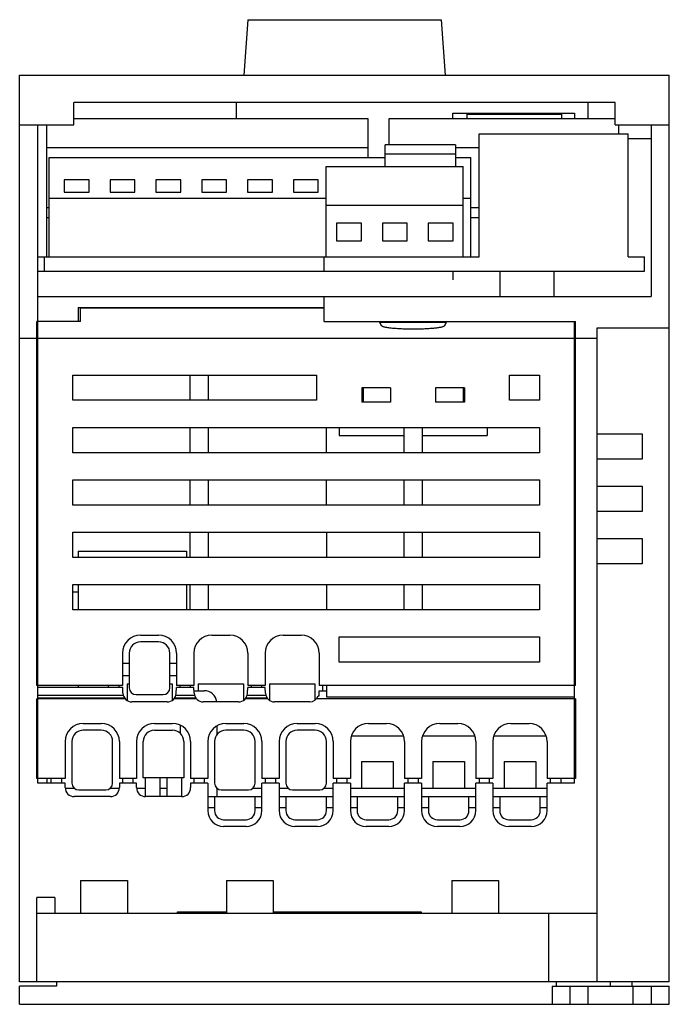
# Model space of a CAD drawing. Header units: millimetres. Extents: x 11 to 83, y 9 to 118.
import ezdxf

# ---------------------------------------------------------------- set-up
doc = ezdxf.new("R2010")
doc.units = ezdxf.units.MM
doc.header["$LTSCALE"] = 8.357024
doc.layers.get('0').update_dxf_attribs({"linetype": 'CONTINUOUS'})

msp = doc.modelspace()

# ---------------------------------------------------------------- linework, layer by layer
at = {"color": 7, "linetype": 'CONTINUOUS'}
for p, q in [((35.78, 118.24), (35.35, 112.08)), ((35.78, 118.24), (57.22, 118.24)), ((57.22, 118.24), (57.65, 112.08)), ((10.5, 11.68), (10.5, 112.08)), ((10.5, 112.08), (82.5, 112.08)), ((82.5, 11.68), (82.5, 112.08)), ((16.5, 106.58), (16.5, 109.08)), ((76.5, 109.08), (16.5, 109.08)), ((34.5, 109.08), (34.5, 107.28)), ((73.5, 107.28), (73.5, 109.08)), ((76.5, 106.58), (76.5, 109.08)), ((16.5, 107.28), (49.07, 107.28)), ((49.07, 107.28), (49.07, 102.98)), ((51.46, 104.39), (51.46, 107.28)), ((51.46, 107.28), (76.5, 107.28)), ((58.5, 107.28), (58.5, 107.88)), ((58.5, 107.88), (72, 107.88)), ((60.08, 107.28), (60.08, 107.78)), ((60.08, 107.78), (70.58, 107.78)), ((70.58, 107.28), (70.58, 107.78)), ((72, 107.88), (72, 107.28)), ((10.5, 106.58), (16.5, 106.58)), ((12.5, 33.68), (12.5, 106.58)), ((13.51, 91.98), (13.51, 106.58)), ((76.5, 106.58), (82.5, 106.58)), ((76.86, 106.58), (76.86, 105.58)), ((80.5, 106.58), (80.5, 87.58)), ((61.43, 91.98), (61.43, 105.58)), ((61.43, 105.58), (77.93, 105.58)), ((77.93, 91.98), (77.93, 105.58)), ((77.93, 105.08), (80.5, 105.08)), ((13.51, 104.09), (49.07, 104.09)), ((51.02, 101.98), (51.02, 104.39)), ((58.82, 104.39), (51.02, 104.39)), ((58.82, 104.39), (58.82, 101.98)), ((58.82, 104.09), (61.43, 104.09)), ((13.77, 91.98), (13.77, 102.98)), ((13.77, 102.98), (51.02, 102.98)), ((51.02, 103.4), (58.82, 103.4)), ((58.82, 102.98), (60.49, 102.98)), ((60.49, 91.98), (60.49, 102.98)), ((44.46, 91.98), (44.46, 101.98)), ((44.46, 101.98), (59.66, 101.98)), ((59.66, 91.98), (59.66, 101.98)), ((15.44, 100.5), (15.44, 99.12)), ((18.19, 100.5), (15.44, 100.5)), ((18.19, 99.12), (18.19, 100.5)), ((20.52, 100.5), (20.52, 99.12)), ((23.27, 100.5), (20.52, 100.5)), ((23.27, 99.12), (23.27, 100.5)), ((25.6, 100.5), (25.6, 99.12)), ((28.35, 100.5), (25.6, 100.5)), ((28.35, 99.12), (28.35, 100.5)), ((30.68, 100.5), (30.68, 99.12)), ((33.43, 100.5), (30.68, 100.5)), ((33.43, 99.12), (33.43, 100.5)), ((35.76, 100.5), (35.76, 99.12)), ((38.51, 100.5), (35.76, 100.5)), ((38.51, 99.12), (38.51, 100.5)), ((40.84, 100.5), (40.84, 99.12)), ((43.59, 100.5), (40.84, 100.5)), ((43.59, 99.12), (43.59, 100.5)), ((13.77, 98.48), (44.46, 98.48)), ((15.44, 99.12), (18.19, 99.12)), ((20.52, 99.12), (23.27, 99.12)), ((25.6, 99.12), (28.35, 99.12)), ((30.68, 99.12), (33.43, 99.12)), ((35.76, 99.12), (38.51, 99.12)), ((40.84, 99.12), (43.59, 99.12)), ((59.66, 98.48), (60.49, 98.48)), ((13.51, 97.45), (13.77, 97.45)), ((44.46, 97.71), (59.66, 97.71)), ((60.49, 97.45), (61.43, 97.45)), ((13.51, 96.33), (13.77, 96.33)), ((60.49, 96.33), (61.43, 96.33)), ((45.63, 95.7), (45.63, 93.75)), ((48.38, 95.7), (45.63, 95.7)), ((48.38, 93.75), (48.38, 95.7)), ((50.71, 95.7), (50.71, 93.75)), ((53.46, 95.7), (50.71, 95.7)), ((53.46, 93.75), (53.46, 95.7)), ((55.79, 95.7), (55.79, 93.75)), ((58.54, 95.7), (55.79, 95.7)), ((58.54, 93.75), (58.54, 95.7)), ((45.63, 93.75), (48.38, 93.75)), ((50.71, 93.75), (53.46, 93.75)), ((55.79, 93.75), (58.54, 93.75)), ((12.5, 91.98), (61.43, 91.98)), ((13.25, 90.38), (13.25, 91.98)), ((44.25, 90.38), (44.25, 91.98)), ((77.93, 91.98), (79.75, 91.98)), ((79.75, 90.38), (79.75, 91.98)), ((12.5, 90.38), (79.75, 90.38)), ((58.5, 90.38), (58.5, 89.42)), ((63.75, 87.58), (63.75, 90.38)), ((69.75, 87.58), (69.75, 90.38)), ((12.5, 87.58), (80.5, 87.58)), ((44.25, 84.81), (44.25, 87.58)), ((17, 86.35), (17, 84.81)), ((17, 86.35), (44.25, 86.35)), ((17.25, 84.81), (17.25, 86.3)), ((44.25, 86.3), (17.25, 86.3)), ((12.4, 44.48), (12.4, 84.81)), ((17.25, 84.81), (12.4, 84.81)), ((44.25, 84.81), (72.1, 84.81)), ((57.77, 84.71), (50.43, 84.71)), ((72, 33.68), (72, 84.81)), ((72.1, 44.48), (72.1, 84.81)), ((74.5, 84.11), (82.5, 84.11)), ((74.5, 11.68), (74.5, 84.11)), ((10.5, 82.97), (74.5, 82.97)), ((16.4, 76.08), (16.4, 78.88)), ((16.4, 78.88), (43.4, 78.88)), ((29.4, 76.08), (29.4, 78.88)), ((31.4, 78.88), (31.4, 76.08)), ((43.4, 78.88), (43.4, 76.08)), ((64.8, 78.88), (68.1, 78.88)), ((64.8, 76.08), (64.8, 78.88)), ((68.1, 78.88), (68.1, 76.08)), ((48.41, 77.48), (48.41, 75.88)), ((51.6, 77.48), (48.41, 77.48)), ((48.56, 77.48), (48.56, 75.88)), ((51.6, 77.48), (51.6, 75.88)), ((56.6, 77.48), (56.6, 75.88)), ((59.79, 77.48), (56.6, 77.48)), ((59.65, 77.48), (59.65, 75.88)), ((59.79, 77.48), (59.79, 75.88)), ((43.4, 76.08), (16.4, 76.08)), ((51.6, 75.88), (48.41, 75.88)), ((59.79, 75.88), (56.6, 75.88)), ((68.1, 76.08), (64.8, 76.08)), ((16.4, 70.28), (16.4, 73.08)), ((16.4, 73.08), (68.1, 73.08)), ((29.4, 70.28), (29.4, 73.08)), ((31.4, 73.08), (31.4, 70.28)), ((44.5, 70.28), (44.5, 73.08)), ((45.9, 73.08), (45.9, 72.18)), ((53.1, 70.28), (53.1, 73.08)), ((55.1, 73.08), (55.1, 70.28)), ((62.3, 73.08), (62.3, 72.18)), ((68.1, 73.08), (68.1, 70.28)), ((45.9, 72.18), (53.1, 72.18)), ((55.1, 72.18), (62.3, 72.18)), ((74.5, 72.38), (79.5, 72.38)), ((79.5, 72.38), (79.5, 69.58)), ((68.1, 70.28), (16.4, 70.28)), ((79.5, 69.58), (74.5, 69.58)), ((16.4, 64.48), (16.4, 67.28)), ((16.4, 67.28), (68.1, 67.28)), ((29.4, 64.48), (29.4, 67.28)), ((31.4, 67.28), (31.4, 64.48)), ((44.5, 64.48), (44.5, 67.28)), ((53.1, 64.48), (53.1, 67.28)), ((55.1, 67.28), (55.1, 64.48)), ((68.1, 67.28), (68.1, 64.48)), ((74.5, 66.58), (79.5, 66.58)), ((79.5, 66.58), (79.5, 63.78)), ((68.1, 64.48), (16.4, 64.48)), ((79.5, 63.78), (74.5, 63.78)), ((16.4, 58.68), (16.4, 61.48)), ((16.4, 61.48), (68.1, 61.48)), ((29.4, 58.68), (29.4, 61.48)), ((31.4, 61.48), (31.4, 58.68)), ((44.5, 61.48), (44.5, 58.68)), ((53.1, 58.68), (53.1, 61.48)), ((55.1, 61.48), (55.1, 58.68)), ((68.1, 61.48), (68.1, 58.68)), ((74.5, 60.78), (79.5, 60.78)), ((79.5, 60.78), (79.5, 57.98)), ((17, 59.38), (17, 58.68)), ((17, 59.38), (29, 59.38)), ((29, 59.38), (29, 58.68)), ((68.1, 58.68), (16.4, 58.68)), ((79.5, 57.98), (74.5, 57.98)), ((16.4, 52.88), (16.4, 55.68)), ((16.4, 55.68), (68.1, 55.68)), ((17, 55.68), (17, 52.88)), ((29, 55.68), (29, 52.88)), ((29.4, 52.88), (29.4, 55.68)), ((31.4, 55.68), (31.4, 52.88)), ((44.5, 55.68), (44.5, 52.88)), ((53.1, 52.88), (53.1, 55.68)), ((55.1, 55.68), (55.1, 52.88)), ((68.1, 55.68), (68.1, 52.88)), ((16.4, 54.88), (17, 54.88)), ((68.1, 52.88), (16.4, 52.88)), ((23.9, 50.08), (25.9, 50.08)), ((25.9, 49.33), (23.9, 49.33)), ((31.8, 50.08), (33.8, 50.08)), ((39.7, 50.08), (41.7, 50.08)), ((45.9, 49.88), (68.1, 49.88)), ((45.9, 47.08), (45.9, 49.88)), ((68.1, 49.88), (68.1, 47.08)), ((21.9, 48.08), (21.9, 44.48)), ((22.65, 48.08), (22.65, 44.23)), ((27.15, 44.23), (27.15, 48.08)), ((27.9, 48.08), (27.9, 44.48)), ((29.8, 48.08), (29.8, 44.48)), ((35.8, 48.08), (35.8, 44.48)), ((37.7, 48.08), (37.7, 44.48)), ((43.7, 48.08), (43.7, 44.48)), ((21.9, 46.98), (22.65, 46.98)), ((27.15, 46.98), (27.9, 46.98)), ((68.1, 47.08), (45.9, 47.08)), ((22.65, 45.58), (21.9, 45.58)), ((27.9, 45.58), (27.15, 45.58)), ((21.9, 44.48), (12.4, 44.48)), ((21.92, 44.28), (12.5, 44.28)), ((17, 44.48), (17, 44.28)), ((20.35, 44.28), (20.35, 44.48)), ((21.5, 44.48), (21.5, 44.28)), ((21.95, 43.63), (21.92, 44.28)), ((22.4, 44.68), (22.4, 42.84)), ((22.4, 44.68), (22.65, 44.68)), ((27.15, 44.68), (27.4, 44.68)), ((27.4, 44.68), (27.4, 42.84)), ((27.85, 43.63), (27.89, 44.28)), ((29.82, 44.28), (27.89, 44.28)), ((29.8, 44.48), (27.9, 44.48)), ((28.3, 44.28), (28.3, 44.48)), ((29.4, 44.48), (29.4, 44.28)), ((29.85, 43.63), (29.82, 44.28)), ((29.84, 43.92), (30.96, 43.92)), ((30.3, 44.68), (35.3, 44.68)), ((30.3, 44.68), (30.3, 43.92)), ((35.3, 44.68), (35.3, 42.84)), ((35.75, 43.63), (35.79, 44.28)), ((37.72, 44.28), (35.79, 44.28)), ((37.7, 44.48), (35.8, 44.48)), ((36.2, 44.28), (36.2, 44.48)), ((37.3, 44.48), (37.3, 44.28)), ((37.75, 43.63), (37.72, 44.28)), ((38.2, 44.68), (43.2, 44.68)), ((38.2, 44.68), (38.2, 42.84)), ((43.2, 44.68), (43.2, 42.84)), ((43.69, 43.92), (44.5, 43.92)), ((43.69, 43.34), (43.69, 43.92)), ((72.1, 44.48), (43.7, 44.48)), ((44.1, 43.92), (44.1, 44.48)), ((44.5, 44.48), (44.5, 43.24)), ((12.4, 34.18), (12.4, 43.03)), ((22.19, 43.03), (12.4, 43.03)), ((22, 43.38), (12.5, 43.38)), ((12.5, 43.12), (22.12, 43.12)), ((26.85, 42.68), (22.95, 42.68)), ((23.4, 43.48), (26.4, 43.48)), ((30.09, 43.03), (27.61, 43.03)), ((27.68, 43.12), (30.02, 43.12)), ((29.9, 43.38), (27.81, 43.38)), ((34.75, 42.68), (30.85, 42.68)), ((37.99, 43.03), (35.51, 43.03)), ((35.58, 43.12), (37.92, 43.12)), ((37.8, 43.38), (35.71, 43.38)), ((42.65, 42.68), (38.75, 42.68)), ((72.1, 43.03), (43.41, 43.03)), ((43.6, 43.34), (43.69, 43.34)), ((44.5, 43.24), (72, 43.24)), ((72.1, 43.03), (72.1, 34.18)), ((17.55, 40.28), (19.55, 40.28)), ((19.55, 39.53), (17.55, 39.53)), ((25.45, 40.28), (27.45, 40.28)), ((25.45, 39.53), (27.45, 39.53)), ((28.33, 39.15), (28.33, 40.02)), ((32.36, 39.97), (32.36, 39.03)), ((33.35, 40.28), (35.35, 40.28)), ((35.35, 39.53), (33.35, 39.53)), ((41.25, 40.28), (43.25, 40.28)), ((43.25, 39.53), (41.25, 39.53)), ((49.15, 40.28), (51.15, 40.28)), ((57.05, 40.28), (59.05, 40.28)), ((64.95, 40.28), (66.95, 40.28)), ((15.55, 38.28), (15.55, 34.18)), ((16.3, 38.28), (16.3, 33.68)), ((20.8, 33.68), (20.8, 38.28)), ((21.55, 38.28), (21.55, 34.18)), ((23.45, 38.28), (23.45, 34.18)), ((24.2, 34.28), (24.2, 38.28)), ((28.7, 38.28), (28.7, 34.28)), ((29.45, 38.28), (29.45, 34.18)), ((31.35, 38.28), (31.35, 34.18)), ((32.1, 38.28), (32.1, 33.68)), ((36.6, 33.68), (36.6, 38.28)), ((37.35, 38.28), (37.35, 34.18)), ((39.25, 38.28), (39.25, 34.18)), ((40, 38.28), (40, 33.68)), ((44.5, 33.68), (44.5, 38.28)), ((45.25, 38.28), (45.25, 34.18)), ((47.15, 38.28), (47.15, 34.18)), ((53.03, 38.88), (47.28, 38.88)), ((53.15, 38.28), (53.15, 34.18)), ((55.05, 38.28), (55.05, 34.18)), ((60.93, 38.88), (55.18, 38.88)), ((61.05, 38.28), (61.05, 34.18)), ((62.95, 38.28), (62.95, 34.18)), ((68.83, 38.88), (63.08, 38.88)), ((68.95, 38.28), (68.95, 34.18)), ((48.4, 36.08), (51.9, 36.08)), ((48.4, 36.08), (48.4, 33.08)), ((51.9, 36.08), (51.9, 33.08)), ((56.3, 36.08), (59.8, 36.08)), ((56.3, 36.08), (56.3, 33.08)), ((59.8, 36.08), (59.8, 33.08)), ((64.2, 36.08), (67.7, 36.08)), ((64.2, 36.08), (64.2, 33.08)), ((67.7, 36.08), (67.7, 33.08)), ((15.55, 34.18), (12.4, 34.18)), ((13.5, 34.18), (13.5, 33.68)), ((14, 33.68), (14, 34.18)), ((15.15, 34.18), (15.15, 33.68)), ((23.45, 34.18), (21.55, 34.18)), ((21.95, 33.68), (21.95, 34.18)), ((23.05, 34.18), (23.05, 33.68)), ((28.7, 34.28), (24.2, 34.28)), ((24.45, 32.18), (24.45, 34.28)), ((26.05, 34.28), (26.05, 32.18)), ((26.85, 32.18), (26.85, 34.28)), ((28.45, 34.28), (28.45, 32.18)), ((31.35, 34.18), (29.45, 34.18)), ((29.85, 33.68), (29.85, 34.18)), ((30.95, 34.18), (30.95, 33.68)), ((39.25, 34.18), (37.35, 34.18)), ((37.75, 33.68), (37.75, 34.18)), ((38.85, 34.18), (38.85, 33.68)), ((47.15, 34.18), (45.25, 34.18)), ((45.65, 33.68), (45.65, 34.18)), ((46.75, 34.18), (46.75, 33.68)), ((55.05, 34.18), (53.15, 34.18)), ((53.55, 33.68), (53.55, 34.18)), ((54.65, 34.18), (54.65, 33.68)), ((62.95, 34.18), (61.05, 34.18)), ((61.45, 33.68), (61.45, 34.18)), ((62.55, 34.18), (62.55, 33.68)), ((72.1, 34.18), (68.95, 34.18)), ((69.35, 33.68), (69.35, 34.18)), ((70.5, 33.68), (70.5, 34.18)), ((15.55, 33.68), (12.5, 33.68)), ((15.55, 33.18), (15.55, 33.68)), ((16.61, 33.08), (15.58, 33.08)), ((17.05, 32.93), (20.05, 32.93)), ((21.52, 33.08), (20.49, 33.08)), ((23.45, 33.68), (21.55, 33.68)), ((21.55, 33.68), (21.55, 33.18)), ((23.45, 33.18), (23.45, 33.68)), ((24.45, 33.08), (23.48, 33.08)), ((26.85, 33.08), (26.05, 33.08)), ((31.35, 33.68), (29.45, 33.68)), ((29.45, 33.68), (29.45, 33.18)), ((31.35, 33.68), (31.35, 30.63)), ((32.36, 33.12), (32.36, 32.18)), ((32.41, 33.08), (32.36, 33.08)), ((32.85, 32.93), (35.85, 32.93)), ((37.35, 33.08), (36.29, 33.08)), ((39.25, 33.68), (37.35, 33.68)), ((37.35, 30.63), (37.35, 33.68)), ((39.25, 33.68), (39.25, 30.63)), ((40.31, 33.08), (39.25, 33.08)), ((40.75, 32.93), (43.75, 32.93)), ((45.25, 33.08), (44.19, 33.08)), ((47.15, 33.68), (45.25, 33.68)), ((45.25, 30.63), (45.25, 33.68)), ((47.15, 33.68), (47.15, 30.63)), ((53.15, 33.08), (47.15, 33.08)), ((55.05, 33.68), (53.15, 33.68)), ((53.15, 30.63), (53.15, 33.68)), ((55.05, 33.68), (55.05, 30.63)), ((61.05, 33.08), (55.05, 33.08)), ((62.95, 33.68), (61.05, 33.68)), ((61.05, 30.63), (61.05, 33.68)), ((62.95, 33.68), (62.95, 30.63)), ((68.95, 33.08), (62.95, 33.08)), ((72, 33.68), (68.95, 33.68)), ((68.95, 30.63), (68.95, 33.68)), ((20.55, 32.18), (16.55, 32.18)), ((28.45, 32.18), (24.45, 32.18)), ((31.35, 32.18), (37.35, 32.18)), ((32.1, 32.18), (32.1, 30.63)), ((36.6, 30.63), (36.6, 32.18)), ((39.25, 32.18), (45.25, 32.18)), ((40, 32.18), (40, 30.63)), ((44.5, 30.63), (44.5, 32.18)), ((47.15, 32.18), (53.15, 32.18)), ((47.9, 32.18), (47.9, 30.63)), ((52.4, 30.63), (52.4, 32.18)), ((55.05, 32.18), (61.05, 32.18)), ((55.8, 32.18), (55.8, 30.63)), ((60.3, 30.63), (60.3, 32.18)), ((62.95, 32.18), (68.95, 32.18)), ((63.7, 32.18), (63.7, 30.63)), ((68.2, 30.63), (68.2, 32.18)), ((31.35, 30.98), (32.1, 30.98)), ((36.6, 30.98), (37.35, 30.98)), ((39.25, 30.98), (40, 30.98)), ((44.5, 30.98), (45.25, 30.98)), ((47.15, 30.98), (47.9, 30.98)), ((52.4, 30.98), (53.15, 30.98)), ((55.05, 30.98), (55.8, 30.98)), ((60.3, 30.98), (61.05, 30.98)), ((62.95, 30.98), (63.7, 30.98)), ((68.2, 30.98), (68.95, 30.98)), ((33.1, 29.63), (35.6, 29.63)), ((41, 29.63), (43.5, 29.63)), ((48.9, 29.63), (51.4, 29.63)), ((56.8, 29.63), (59.3, 29.63)), ((64.7, 29.63), (67.2, 29.63)), ((35.6, 28.88), (33.1, 28.88)), ((43.5, 28.88), (41, 28.88)), ((51.4, 28.88), (48.9, 28.88)), ((59.3, 28.88), (56.8, 28.88)), ((67.2, 28.88), (64.7, 28.88)), ((17.26, 22.88), (22.45, 22.88)), ((17.26, 22.88), (17.26, 19.28)), ((22.45, 22.88), (22.45, 19.28)), ((33.41, 22.88), (38.6, 22.88)), ((33.41, 22.88), (33.41, 19.28)), ((38.6, 22.88), (38.6, 19.28)), ((58.38, 22.88), (63.57, 22.88)), ((58.38, 22.88), (58.38, 19.28)), ((63.57, 22.88), (63.57, 19.28)), ((14.4, 21), (12.4, 21)), ((12.4, 11.68), (12.4, 21)), ((14.4, 21), (14.4, 19.28)), ((12.4, 19.28), (74.5, 19.28)), ((28, 19.43), (33.41, 19.43)), ((28, 19.28), (28, 19.43)), ((38.6, 19.43), (55, 19.43)), ((46.5, 19.43), (46.5, 19.28)), ((55, 19.43), (55, 19.28)), ((69.1, 19.28), (69.1, 11.68)), ((82.5, 11.68), (10.5, 11.68)), ((14.6, 11.18), (10.5, 11.18)), ((10.5, 9.18), (10.5, 11.18)), ((14.6, 11.68), (14.6, 11.18)), ((69.5, 11.18), (82.5, 11.18)), ((69.5, 11.18), (69.5, 9.18)), ((70, 11.18), (70, 11.68)), ((71.5, 9.18), (71.5, 11.18)), ((73.5, 9.18), (73.5, 11.18)), ((76, 11.18), (76, 11.68)), ((78.4, 11.18), (78.4, 11.68)), ((78.5, 9.18), (78.5, 11.18)), ((80.5, 11.18), (80.5, 9.18)), ((82.5, 9.18), (82.5, 11.18)), ((10.5, 9.18), (82.5, 9.18))]:
    msp.add_line(p, q, dxfattribs=at)
for centre, radius, start, end in [((23.9, 48.08), 2, 90, 180), ((23.9, 48.08), 1.25, 90, 180), ((25.9, 48.08), 2, 0, 90), ((25.9, 48.08), 1.25, 0, 90), ((31.8, 48.08), 2, 90, 180), ((33.8, 48.08), 2, 0, 90), ((39.7, 48.08), 2, 90, 180), ((41.7, 48.08), 2, 0, 90), ((22.95, 43.68), 1, 183, 270), ((23.4, 44.23), 0.75, 180, 270), ((26.4, 44.23), 0.75, 270, 360), ((26.85, 43.68), 1, 270, 357), ((30.85, 43.68), 1, 183, 270), ((30.96, 42.52), 1.4, 6.9492, 90), ((34.75, 43.68), 1, 270, 357), ((38.75, 43.68), 1, 183, 270), ((42.65, 43.68), 1, 270, 340.4213), ((17.55, 38.28), 2, 90, 180), ((17.55, 38.28), 1.25, 90, 180), ((19.55, 38.28), 2, 0, 90), ((19.55, 38.28), 1.25, 0, 90), ((25.45, 38.28), 2, 90, 180), ((25.45, 38.28), 1.25, 90, 180), ((27.45, 38.28), 2, 0, 90), ((27.45, 38.28), 1.25, 0, 90), ((33.35, 38.28), 2, 90, 180), ((33.35, 38.28), 1.25, 90, 180), ((35.35, 38.28), 2, 0, 90), ((35.35, 38.28), 1.25, 0, 90), ((41.25, 38.28), 2, 90, 180), ((41.25, 38.28), 1.25, 90, 180), ((43.25, 38.28), 2, 0, 90), ((43.25, 38.28), 1.25, 0, 90), ((49.15, 38.28), 2, 90, 180), ((51.15, 38.28), 2, 0, 90), ((57.05, 38.28), 2, 90, 180), ((59.05, 38.28), 2, 0, 90), ((64.95, 38.28), 2, 90, 180), ((66.95, 38.28), 2, 0, 90), ((16.55, 33.18), 1, 180, 270), ((17.05, 33.68), 0.75, 180, 270), ((20.05, 33.68), 0.75, 270, 360), ((20.55, 33.18), 1, 270, 360), ((24.45, 33.18), 1, 180, 270), ((28.45, 33.18), 1, 270, 360), ((32.85, 33.68), 0.75, 180, 270), ((35.85, 33.68), 0.75, 270, 360), ((40.75, 33.68), 0.75, 180, 270), ((43.75, 33.68), 0.75, 270, 360), ((33.1, 30.63), 1.75, 180, 270), ((33.1, 30.63), 1, 180, 270), ((35.6, 30.63), 1.75, 270, 360), ((35.6, 30.63), 1, 270, 360), ((41, 30.63), 1.75, 180, 270), ((41, 30.63), 1, 180, 270), ((43.5, 30.63), 1.75, 270, 360), ((43.5, 30.63), 1, 270, 360), ((48.9, 30.63), 1.75, 180, 270), ((48.9, 30.63), 1, 180, 270), ((51.4, 30.63), 1.75, 270, 360), ((51.4, 30.63), 1, 270, 360), ((56.8, 30.63), 1.75, 180, 270), ((56.8, 30.63), 1, 180, 270), ((59.3, 30.63), 1.75, 270, 360), ((59.3, 30.63), 1, 270, 360), ((64.7, 30.63), 1.75, 180, 270), ((64.7, 30.63), 1, 180, 270), ((67.2, 30.63), 1.75, 270, 360), ((67.2, 30.63), 1, 270, 360)]:
    msp.add_arc(centre, radius, start, end, dxfattribs=at)
for centre, start_param, end_param in [((44.43, -1009.32), -0.107281, -0.103366), ((63.77, -1009.32), 0.103366, 0.107281)]:
    msp.add_ellipse(centre, major_axis=(0, 1100), ratio=0.052408, start_param=start_param, end_param=end_param, dxfattribs=at)
msp.add_open_spline([(50.61, 84.36), (50.61, 84.34), (50.65, 84.31), (50.71, 84.28), (50.81, 84.25), (50.93, 84.21), (51.08, 84.18), (51.34, 84.14), (51.72, 84.09), (52.23, 84.05), (52.82, 84.02), (53.45, 84), (54.1, 83.99), (54.76, 84), (55.39, 84.02), (55.97, 84.05), (56.49, 84.09), (56.87, 84.14), (57.12, 84.18), (57.27, 84.21), (57.4, 84.25), (57.49, 84.28), (57.56, 84.31), (57.59, 84.34), (57.6, 84.36)], degree=3, knots=[0, 0, 0, 0, 0.006836, 0.017133, 0.031313, 0.049437, 0.071438, 0.097176, 0.159026, 0.232967, 0.316454, 0.406539, 0.499996, 0.593451, 0.683535, 0.767023, 0.840966, 0.902819, 0.928559, 0.950561, 0.968686, 0.982867, 0.993164, 1, 1, 1, 1], dxfattribs=at)

doc.saveas('drawing.dxf')
